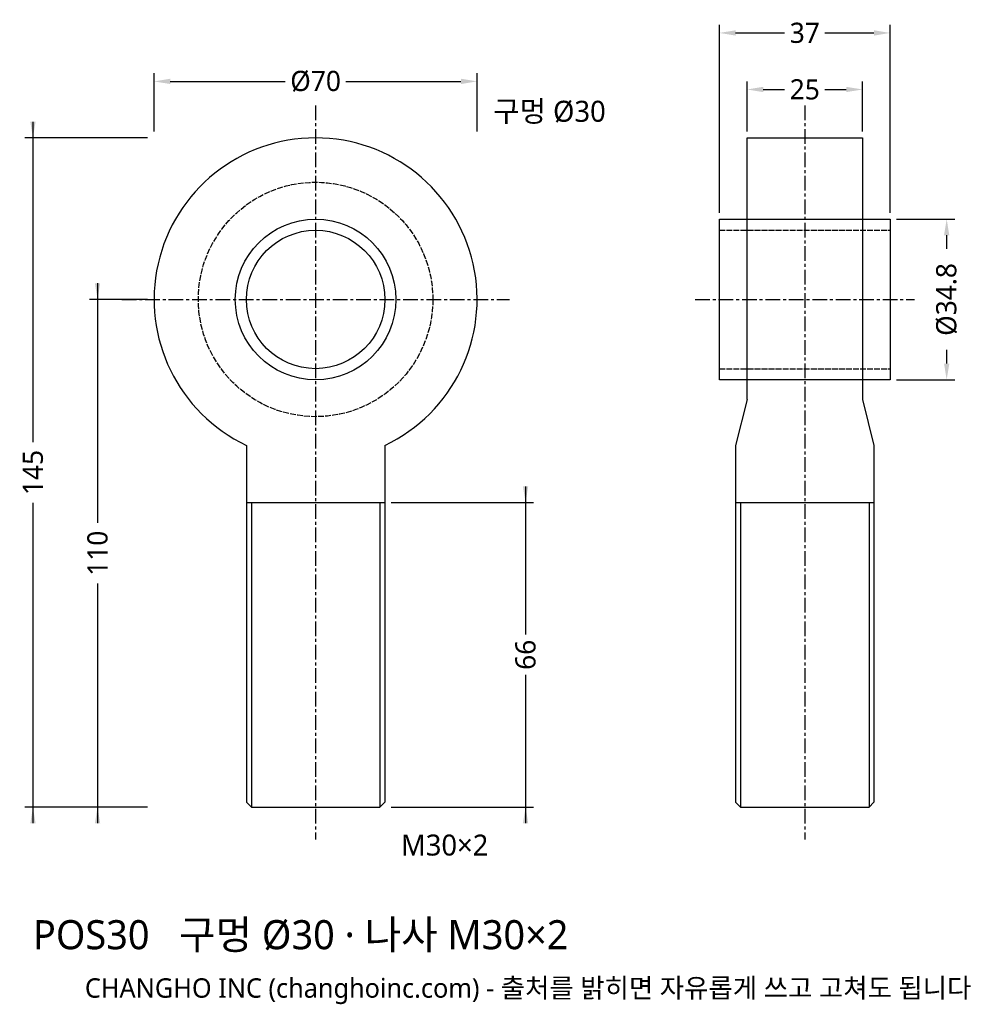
# Model space of a CAD drawing. Header units: millimetres. Extents: x -64 to 144, y -153 to 61.
import ezdxf

# ---------------------------------------------------------------- set-up
doc = ezdxf.new("R2010")
doc.units = ezdxf.units.MM
doc.linetypes.add('CENTER', pattern=[5.08, 3.175, -0.635, 0.635, -0.635])
doc.linetypes.add('DASHED', pattern=[1.524, 1.27, -0.254])
for name, color, linetype in [('나사선', 8, 'CONTINUOUS'), ('문자', 7, 'CONTINUOUS'), ('숨은선', 3, 'DASHED'), ('외형선', 7, 'CONTINUOUS'), ('중심선', 1, 'CENTER'), ('치수', 4, 'CONTINUOUS')]:
    doc.layers.add(name, color=color, linetype=linetype)
doc.styles.add('CH_KOR', font='malgun.ttf')
doc.dimstyles.new('CH_DIM', dxfattribs={"dimtxt": 2.5, "dimasz": 2, "dimexe": 1, "dimexo": 0.8, "dimgap": 0.8, "dimtad": 1, "dimdec": 1, "dimdsep": 46, "dimtxsty": 'CH_KOR', "dimcen": 2.5, "dimclrd": 4, "dimclre": 4, "dimclrt": 4, "dimazin": 3, "dimtfac": 1, "dimtmove": 0, "dimatfit": 3})

# ---------------------------------------------------------------- blocks, each defined once
blk = doc.blocks.new('_CLOSEDFILLED')
at = {"color": 0, "linetype": 'BYBLOCK'}
blk.add_solid([(-1, 0.164), (0, 0), (-1, -0.164)], dxfattribs=at)
blk = doc.blocks.new('*D1')
at = {"color": 4}
for p, q in [((-35, 36.4), (-35, 49)), ((-31.5, 47.25), (-6.5625, 47.25)), ((6.5625, 47.25), (31.5, 47.25)), ((35, 36.4), (35, 49))]:
    blk.add_line(p, q, dxfattribs=at)
at = {"layer": 'Defpoints'}
for p in [(-35, 47.25), (-35, 35), (35, 35)]:
    blk.add_point(p, dxfattribs=at)
at = {"layer": '치수', "color": 4, "xscale": 3.5, "yscale": 3.5, "rotation": 180}
blk.add_blockref('_CLOSEDFILLED', (-35, 47.25), dxfattribs=at)
at = {"layer": '치수', "color": 4, "xscale": 3.5, "yscale": 3.5}
blk.add_blockref('_CLOSEDFILLED', (35, 47.25), dxfattribs=at)
at = {"layer": '치수', "color": 4, "insert": (0, 47.25), "char_height": 4.375, "attachment_point": 5, "style": 'CH_KOR'}
blk.add_mtext('Ø70', dxfattribs=at)
blk = doc.blocks.new('*D2')
at = {"color": 4}
for p, q in [((-47.25, 3.5), (-47.25, -48.4375)), ((-36.4, 0), (-49, 0)), ((-47.25, -61.5625), (-47.25, -113.5)), ((-36.4, -110), (-49, -110))]:
    blk.add_line(p, q, dxfattribs=at)
at = {"layer": 'Defpoints'}
for p in [(-47.25, 0), (-35, 0), (-35, -110)]:
    blk.add_point(p, dxfattribs=at)
at = {"layer": '치수', "color": 4, "xscale": 3.5, "yscale": 3.5}
for p, rotation in [((-47.25, 0), 270), ((-47.25, -110), 90)]:
    blk.add_blockref('_CLOSEDFILLED', p, dxfattribs=dict(at, rotation=rotation))
at = {"layer": '치수', "color": 4, "insert": (-47.25, -55), "char_height": 4.375, "attachment_point": 5, "rotation": 90, "style": 'CH_KOR'}
blk.add_mtext('110', dxfattribs=at)
blk = doc.blocks.new('*D3')
at = {"color": 4}
for p, q in [((-61.25, 38.5), (-61.25, -30.9375)), ((-36.4, 35), (-63, 35)), ((-61.25, -44.0625), (-61.25, -113.5)), ((-36.4, -110), (-63, -110))]:
    blk.add_line(p, q, dxfattribs=at)
at = {"layer": 'Defpoints'}
for p in [(-61.25, 35), (-35, 35), (-35, -110)]:
    blk.add_point(p, dxfattribs=at)
at = {"layer": '치수', "color": 4, "xscale": 3.5, "yscale": 3.5}
for p, rotation in [((-61.25, 35), 270), ((-61.25, -110), 90)]:
    blk.add_blockref('_CLOSEDFILLED', p, dxfattribs=dict(at, rotation=rotation))
at = {"layer": '치수', "color": 4, "insert": (-61.25, -37.5), "char_height": 4.375, "attachment_point": 5, "rotation": 90, "style": 'CH_KOR'}
blk.add_mtext('145', dxfattribs=at)
blk = doc.blocks.new('*D4')
at = {"color": 4}
for p, q in [((45.5, -40.5), (45.5, -72.625)), ((16.4, -44), (47.25, -44)), ((45.5, -81.375), (45.5, -113.5)), ((16.4, -110), (47.25, -110))]:
    blk.add_line(p, q, dxfattribs=at)
at = {"layer": 'Defpoints'}
for p in [(15, -44), (45.5, -44), (15, -110)]:
    blk.add_point(p, dxfattribs=at)
at = {"layer": '치수', "color": 4, "xscale": 3.5, "yscale": 3.5}
for p, rotation in [((45.5, -44), 270), ((45.5, -110), 90)]:
    blk.add_blockref('_CLOSEDFILLED', p, dxfattribs=dict(at, rotation=rotation))
at = {"layer": '치수', "color": 4, "insert": (45.5, -77), "char_height": 4.375, "attachment_point": 5, "rotation": 90, "style": 'CH_KOR'}
blk.add_mtext('66', dxfattribs=at)
blk = doc.blocks.new('*D5')
at = {"color": 4}
for p, q in [((87.5, 18.8), (87.5, 59.5)), ((91, 57.75), (101.625, 57.75)), ((110.375, 57.75), (121, 57.75)), ((124.5, 18.8), (124.5, 59.5))]:
    blk.add_line(p, q, dxfattribs=at)
at = {"layer": 'Defpoints'}
for p in [(87.5, 57.75), (87.5, 17.4), (124.5, 17.4)]:
    blk.add_point(p, dxfattribs=at)
at = {"layer": '치수', "color": 4, "xscale": 3.5, "yscale": 3.5, "rotation": 180}
blk.add_blockref('_CLOSEDFILLED', (87.5, 57.75), dxfattribs=at)
at = {"layer": '치수', "color": 4, "xscale": 3.5, "yscale": 3.5}
blk.add_blockref('_CLOSEDFILLED', (124.5, 57.75), dxfattribs=at)
at = {"layer": '치수', "color": 4, "insert": (106, 57.75), "char_height": 4.375, "attachment_point": 5, "style": 'CH_KOR'}
blk.add_mtext('37', dxfattribs=at)
blk = doc.blocks.new('*D6')
at = {"color": 4}
for p, q in [((93.5, 36.4), (93.5, 47.25)), ((118.5, 36.4), (118.5, 47.25)), ((97, 45.5), (101.625, 45.5)), ((110.375, 45.5), (115, 45.5))]:
    blk.add_line(p, q, dxfattribs=at)
at = {"layer": 'Defpoints'}
for p in [(93.5, 45.5), (93.5, 35), (118.5, 35)]:
    blk.add_point(p, dxfattribs=at)
at = {"layer": '치수', "color": 4, "xscale": 3.5, "yscale": 3.5, "rotation": 180}
blk.add_blockref('_CLOSEDFILLED', (93.5, 45.5), dxfattribs=at)
at = {"layer": '치수', "color": 4, "xscale": 3.5, "yscale": 3.5}
blk.add_blockref('_CLOSEDFILLED', (118.5, 45.5), dxfattribs=at)
at = {"layer": '치수', "color": 4, "insert": (106, 45.5), "char_height": 4.375, "attachment_point": 5, "style": 'CH_KOR'}
blk.add_mtext('25', dxfattribs=at)
blk = doc.blocks.new('*D7')
at = {"color": 4}
for p, q in [((125.9, 17.4), (138.5, 17.4)), ((136.75, 10.9375), (136.75, 13.9)), ((136.75, -13.9), (136.75, -10.9375)), ((125.9, -17.4), (138.5, -17.4))]:
    blk.add_line(p, q, dxfattribs=at)
at = {"layer": 'Defpoints'}
for p in [(124.5, 17.4), (124.5, -17.4), (136.75, -17.4)]:
    blk.add_point(p, dxfattribs=at)
at = {"layer": '치수', "color": 4, "xscale": 3.5, "yscale": 3.5}
for p, rotation in [((136.75, 17.4), 90), ((136.75, -17.4), 270)]:
    blk.add_blockref('_CLOSEDFILLED', p, dxfattribs=dict(at, rotation=rotation))
at = {"layer": '치수', "color": 4, "insert": (136.75, 0), "char_height": 4.375, "attachment_point": 5, "rotation": 90, "style": 'CH_KOR'}
blk.add_mtext('Ø34.8', dxfattribs=at)

msp = doc.modelspace()

# ---------------------------------------------------------------- linework, layer by layer
at = {"layer": '나사선'}
for p, q in [((-15, -44), (15, -44)), ((-13.92, -44), (-13.92, -110)), ((13.92, -44), (13.92, -110)), ((91, -44), (121, -44)), ((92.08, -44), (92.08, -110)), ((119.92, -44), (119.92, -110))]:
    msp.add_line(p, q, dxfattribs=at)
at = {"layer": '숨은선'}
for p, q in [((87.5, 15), (124.5, 15)), ((87.5, -15), (124.5, -15))]:
    msp.add_line(p, q, dxfattribs=at)
msp.add_circle((0, 0), 25.4, dxfattribs=at)
at = {"layer": '외형선'}
for p, q in [((93.5, -21.7), (91, -31.62)), ((118.5, -21.7), (121, -31.62)), ((-15, -31.62), (-15, -108.95)), ((15, -31.62), (15, -108.95)), ((91, -31.62), (91, -108.92)), ((121, -31.62), (121, -108.92))]:
    msp.add_line(p, q, dxfattribs=at)
for points in [[(93.5, -21.7), (93.5, 35), (118.5, 35), (118.5, -21.7)], [(-15, -108.92), (-13.92, -110), (13.92, -110), (15, -108.92)], [(91, -108.92), (92.08, -110), (119.92, -110), (121, -108.92)]]:
    msp.add_lwpolyline(points, dxfattribs=at)
msp.add_lwpolyline([(87.5, -17.4), (87.5, 17.4), (124.5, 17.4), (124.5, -17.4)], close=True, dxfattribs=at)
for radius in [17.4, 15]:
    msp.add_circle((0, 0), radius, dxfattribs=at)
msp.add_arc((0, 0), 35, -64.6231, 244.6231, dxfattribs=at)
at = {"layer": '중심선'}
for p, q in [((0, 42), (0, -117)), ((106, 42), (106, -117)), ((-42, 0), (42, 0)), ((82.25, 0), (129.75, 0))]:
    msp.add_line(p, q, dxfattribs=at)

# ---------------------------------------------------------------- texts
at = {"layer": '문자', "style": 'CH_KOR'}
for s, height, p in [('구멍 Ø30', 4.55, (38.5, 38.5)), ('M30×2', 4.55, (18.5, -120.5)), ('POS30   구멍 Ø30 · 나사 M30×2', 6.3, (-61.25, -140.8)), ('CHANGHO INC (changhoinc.com) - 출처를 밝히면 자유롭게 쓰고 고쳐도 됩니다', 4.2, (-50, -151.3))]:
    msp.add_text(s, height=height, dxfattribs=at).set_placement(p)

# ---------------------------------------------------------------- dimensions: what is measured, and where the dimension line sits
at = {"layer": '치수'}
for base, p1, p2, picture, middle in [((87.5, 57.75), (87.5, 17.4), (124.5, 17.4), '*D5', (106, 57.75)), ((93.5, 45.5), (93.5, 35), (118.5, 35), '*D6', (106, 45.5))]:
    dim = msp.add_linear_dim(base=base, p1=p1, p2=p2, dimstyle='CH_DIM', override={"dimscale": 1.75}, dxfattribs=at)
    dim.commit()
    dim.dimension.update_dxf_attribs({"geometry": picture, "text_midpoint": middle})
dim = msp.add_linear_dim(base=(-35, 47.25), p1=(-35, 35), p2=(35, 35), text='Ø70', dimstyle='CH_DIM', override={"dimscale": 1.75}, dxfattribs=at)
dim.commit()
dim.dimension.update_dxf_attribs({"geometry": '*D1', "text_midpoint": (0, 47.25)})
for base, p1, p2, picture, middle in [((-61.25, 35), (-35, 35), (-35, -110), '*D3', (-61.25, -37.5)), ((-47.25, 0), (-35, 0), (-35, -110), '*D2', (-47.25, -55)), ((45.5, -44), (15, -44), (15, -110), '*D4', (45.5, -77))]:
    dim = msp.add_linear_dim(base=base, p1=p1, p2=p2, angle=90, dimstyle='CH_DIM', override={"dimscale": 1.75}, dxfattribs=at)
    dim.commit()
    dim.dimension.update_dxf_attribs({"geometry": picture, "text_midpoint": middle})
dim = msp.add_linear_dim(base=(136.75, -17.4), p1=(124.5, -17.4), p2=(124.5, 17.4), angle=90, text='Ø34.8', dimstyle='CH_DIM', override={"dimscale": 1.75}, dxfattribs=at)
dim.commit()
dim.dimension.update_dxf_attribs({"geometry": '*D7', "text_midpoint": (136.75, 0)})

doc.saveas('drawing.dxf')
